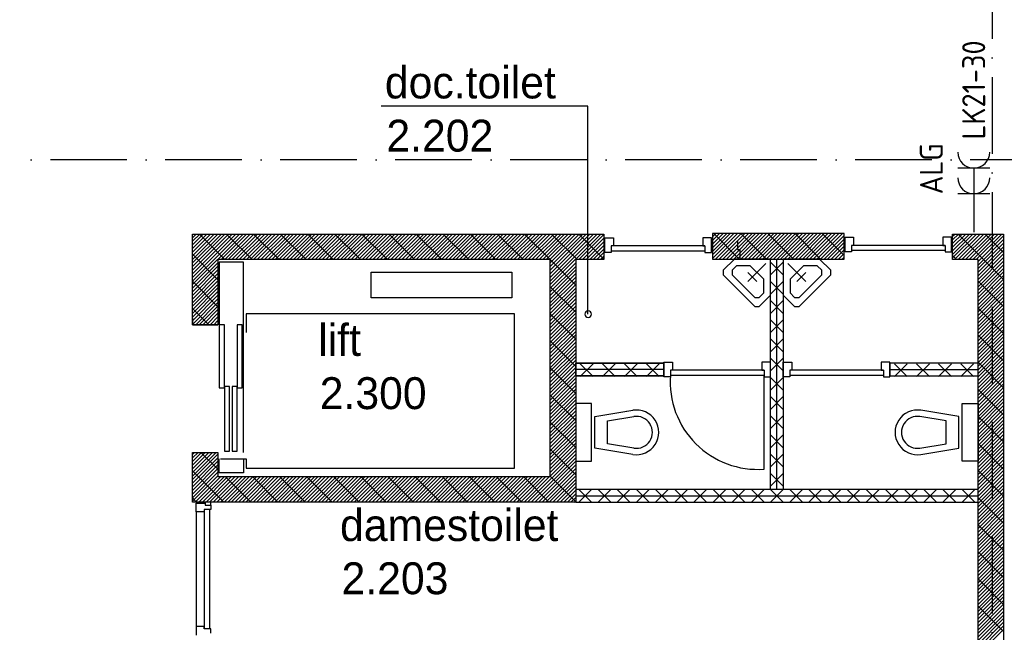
# Model space of a CAD drawing. Header units: millimetres. Extents: x 89505 to 241280, y 191 to 84291.
# Tile 33 of 45: x 182693 to 190400, y 45164 to 49962. Entities that reach past the tile are written whole.
import ezdxf
from ezdxf.enums import TextEntityAlignment as Align

# ---------------------------------------------------------------- set-up
doc = ezdxf.new("R2010")
doc.units = ezdxf.units.MM
doc.header["$LTSCALE"] = 100
doc.linetypes.add('DASHDOT', pattern=[9, 6, -1.5, 0, -1.5])
doc.layers.get('0').update_dxf_attribs({"linetype": 'CONTINUOUS'})
for name, color, linetype in [('AL$1----_ALGEMEEN', 7, 'CONTINUOUS'), ('AL$7----_STRAMIEN', 1, 'DASHDOT'), ('AL22----_BINNENWAND', 7, 'CONTINUOUS'), ('AL28----_KONSTRUKTIE', 3, 'CONTINUOUS'), ('AL32----_BINNENKOZ', 7, 'CONTINUOUS'), ('AL32----_DRAAIRICHTING', 1, 'CONTINUOUS'), ('AL66----_TRANSPINST', 7, 'CONTINUOUS'), ('AL74----_INRSANITAIR', 7, 'CONTINUOUS'), ('ALL-----_REFLIJNEN', 8, 'CONTINUOUS'), ('ALXA7---_KALKZVUIL', 1, 'CONTINUOUS'), ('ALXAA---_GEWBETON', 12, 'CONTINUOUS'), ('ALXAB---_PREFABBETON', 1, 'CONTINUOUS'), ('BOUW', 8, 'CONTINUOUS'), ('EB63103-_ATTRIB', 2, 'CONTINUOUS'), ('EL63103-_LICHT-WCD230V', 3, 'CONTINUOUS'), ('GEBOUWLABEL', 4, 'CONTINUOUS')]:
    doc.layers.add(name, color=color, linetype=linetype)
doc.styles.add('1_8', font='ISO', dxfattribs={"height": 1.8})
doc.styles.add('BURO-025', font='BUROFONT.shx', dxfattribs={"height": 250})
doc.styles.add('NORATT', font='isocp.shx')

# ---------------------------------------------------------------- blocks, each defined once
blk = doc.blocks.new('ES3W2A')
for p, q in [((1.25, 2), (-1.25, 2)), ((0, 2), (0, -3)), ((1.25, 0), (-1.25, 0))]:
    blk.add_line(p, q)
for centre in [(0, 3.25), (0, 1.25)]:
    blk.add_arc(centre, 1.25, 180, 0)
at = {"style": 'NORATT'}
for tag, flags, p in [('VERMOGEN', 9, (-2.5, 5)), ('GROEP', 8, (0, 5)), ('SCHAK', 8, (2.5, 5)), ('GELIJK', 9, (5, 5)), ('KAST', 9, (7, 5)), ('TAL', 8, (2.5, 5))]:
    blk.add_attdef(tag, text='', height=1.8, rotation=90, dxfattribs=dict(at, flags=flags)).set_placement(p, align=Align.MIDDLE_CENTER)
at = {"style": 'NORATT', "width": 0.7, "flags": 8}
blk.add_attdef('DOEL', text='', height=1.8, rotation=90, dxfattribs=at).set_placement((-2.5, 5), align=Align.MIDDLE_LEFT)
at = {"style": 'NORATT', "flags": 9}
blk.add_attdef('M_CODE', text='', height=1.8, dxfattribs=at).set_placement((0, 0), align=Align.MIDDLE_CENTER)

msp = doc.modelspace()

# ---------------------------------------------------------------- linework, layer by layer
at = {"layer": 'AL$1----_ALGEMEEN', "color": 8}
msp.add_line((190395.1, 48283.4), (190395.1, 48283.4), dxfattribs=at)
at = {"layer": 'AL$7----_STRAMIEN', "color": 1}
msp.add_line((190305.1, 76515.8), (190305.1, 7174.9), dxfattribs=at)
msp.add_lwpolyline([(190733.8, 48863.4), (89505, 48863.4)], dxfattribs=at)
at = {"layer": 'AL22----_BINNENWAND', "color": 8}
for p, q in [((188570.1, 48087.9), (188670.1, 48087.9)), ((188570.1, 46283.5), (188570.1, 48087.9)), ((188670.1, 48087.9), (188670.1, 46283.5)), ((187045.1, 47272.1), (187045.1, 47172.1)), ((187736.1, 47272.1), (187045.1, 47272.1)), ((187045.1, 47272.1), (187736.1, 47272.1)), ((187045.1, 47172.1), (187045.1, 47272.1)), ((187736.1, 47172.1), (187736.1, 47272.1)), ((187736.1, 47272.1), (187736.1, 47172.1)), ((189504.1, 47272.1), (189504.1, 47172.1)), ((190195.1, 47272.1), (189504.1, 47272.1)), ((189504.1, 47272.1), (189504.1, 47172.1)), ((190195.1, 47272.1), (189504.1, 47272.1)), ((190195.1, 47172.1), (190195.1, 47272.1)), ((190195.1, 47172.1), (190195.1, 47272.1)), ((187045.1, 47172.1), (187736.1, 47172.1)), ((187736.1, 47172.1), (187045.1, 47172.1)), ((189504.1, 47172.1), (190195.1, 47172.1)), ((189504.1, 47172.1), (190195.1, 47172.1)), ((190195.1, 46283.5), (187045.1, 46283.5)), ((187045.1, 46283.5), (187045.1, 46183.5)), ((188670.1, 46283.5), (188570.1, 46283.5)), ((190195.1, 46183.5), (190195.1, 46283.5)), ((187045.1, 46183.5), (190195.1, 46183.5))]:
    msp.add_line(p, q, dxfattribs=at)
at = {"layer": 'AL28----_KONSTRUKTIE', "color": 8}
for p, q in [((184045.1, 48283.4), (187045.1, 48283.4)), ((184045.1, 47573.5), (184045.1, 48283.4)), ((187045.1, 48283.4), (187265.1, 48283.4)), ((187265.1, 48283.4), (187265.6, 48083.4)), ((189145.5, 48287.9), (188115.3, 48287.9)), ((188115.3, 48287.9), (188115.3, 48087.9)), ((189145.5, 48087.9), (189145.5, 48287.9)), ((189995.5, 48283.4), (190395.1, 48283.4)), ((189995.5, 48083.4), (189995.5, 48283.4)), ((190395.1, 48283.4), (190395.1, 38683.4)), ((190395.1, 48283.4), (190395.1, 48283.4)), ((186845.1, 48083.4), (184245.1, 48083.4)), ((184245.1, 48083.4), (184245.1, 47573.5)), ((186845.1, 46383.5), (186845.1, 48083.4)), ((187045.1, 48083.4), (187045.1, 46183.5)), ((187265.6, 48083.4), (187045.1, 48083.4)), ((187265.6, 48083.4), (187265.6, 48083.4)), ((188115.3, 48087.9), (188495.1, 48087.9)), ((188495.1, 48087.9), (189145.5, 48087.9)), ((190195.1, 48083.4), (189995.5, 48083.4)), ((190195.1, 38883.4), (190195.1, 48083.4)), ((184245.1, 47573.5), (184045.1, 47573.5)), ((184045.1, 46573.5), (184245.1, 46573.5)), ((184045.1, 46183.5), (184045.1, 46573.5)), ((184245.1, 46573.5), (184245.1, 46383.5)), ((184245.1, 46383.5), (186845.1, 46383.5)), ((184245.1, 46183.5), (184045.1, 46183.5)), ((187045.1, 46183.5), (184245.1, 46183.5)), ((184245.1, 46183.5), (184245.1, 46183.5))]:
    msp.add_line(p, q, dxfattribs=at)
at = {"layer": 'AL32----_BINNENKOZ', "color": 8}
for p, q in [((187273.1, 48253.4), (187340.1, 48253.4)), ((187273.1, 48139.4), (187273.1, 48253.4)), ((187340.1, 48253.4), (187340.1, 48190.4)), ((188040.1, 48253.4), (188040.1, 48190.4)), ((188107.1, 48253.4), (188040.1, 48253.4)), ((188107.1, 48139.4), (188107.1, 48253.4)), ((189153.2, 48257.9), (189220.2, 48257.9)), ((189153.2, 48143.9), (189153.2, 48257.9)), ((189220.2, 48257.9), (189220.2, 48194.9)), ((189920.2, 48257.9), (189920.2, 48194.9)), ((189987.2, 48257.9), (189920.2, 48257.9)), ((189987.2, 48143.9), (189987.2, 48257.9)), ((187323.1, 48190.4), (187323.1, 48139.4)), ((187340.1, 48190.4), (187323.1, 48190.4)), ((188057.1, 48190.4), (187323.1, 48190.4)), ((188040.1, 48190.4), (188057.1, 48190.4)), ((188057.1, 48190.4), (188057.1, 48139.4)), ((188311.7, 48225.5), (188311.7, 48162.5)), ((189937.2, 48194.9), (189203.2, 48194.9)), ((189203.2, 48194.9), (189203.2, 48143.9)), ((189220.2, 48194.9), (189203.2, 48194.9)), ((189920.2, 48194.9), (189937.2, 48194.9)), ((189937.2, 48194.9), (189937.2, 48143.9)), ((187323.1, 48139.4), (187273.1, 48139.4)), ((188057.1, 48150.4), (187323.1, 48150.4)), ((188057.1, 48139.4), (188107.1, 48139.4)), ((188311.7, 48162.5), (188328.7, 48162.5)), ((188328.7, 48162.5), (188328.7, 48086.5)), ((189203.2, 48143.9), (189153.2, 48143.9)), ((189937.2, 48154.9), (189203.2, 48154.9)), ((189937.2, 48143.9), (189987.2, 48143.9)), ((187736.1, 47279.1), (187803.1, 47279.1)), ((187736.1, 47165.1), (187736.1, 47279.1)), ((187803.1, 47279.1), (187803.1, 47216.1)), ((188503.1, 47279.1), (188503.1, 47216.1)), ((188570.1, 47279.1), (188503.1, 47279.1)), ((188570.1, 47165.1), (188570.1, 47279.1)), ((188670.1, 47279.1), (188737.1, 47279.1)), ((188670.1, 47165.1), (188670.1, 47279.1)), ((188737.1, 47279.1), (188737.1, 47216.1)), ((189437.1, 47279.1), (189437.1, 47216.1)), ((189504.1, 47279.1), (189437.1, 47279.1)), ((189504.1, 47165.1), (189504.1, 47279.1)), ((188520.1, 47216.1), (187786.1, 47216.1)), ((187786.1, 47216.1), (187786.1, 47165.1)), ((187803.1, 47216.1), (187786.1, 47216.1)), ((188520.1, 47176.1), (187786.1, 47176.1)), ((188503.1, 47216.1), (188520.1, 47216.1)), ((188520.1, 47216.1), (188520.1, 47165.1)), ((188720.1, 47216.1), (188720.1, 47165.1)), ((188737.1, 47216.1), (188720.1, 47216.1)), ((189454.1, 47216.1), (188720.1, 47216.1)), ((189454.1, 47176.1), (188720.1, 47176.1)), ((189437.1, 47216.1), (189454.1, 47216.1)), ((189454.1, 47216.1), (189454.1, 47165.1)), ((187786.1, 47165.1), (187736.1, 47165.1)), ((188520.1, 47165.1), (188570.1, 47165.1)), ((188720.1, 47165.1), (188670.1, 47165.1)), ((189454.1, 47165.1), (189504.1, 47165.1)), ((184075.1, 46175.5), (184145.1, 46175.5)), ((184075.1, 46108.5), (184075.1, 46175.5)), ((184145.1, 46183.5), (184145.1, 46160.5)), ((184189.1, 46183.5), (184145.1, 46183.5)), ((184145.1, 46175.5), (184145.1, 46160.5)), ((184189.1, 46160.5), (184189.1, 46183.5)), ((184138.1, 46108.5), (184075.1, 46108.5)), ((184138.1, 46125.5), (184138.1, 45191.5)), ((184138.1, 46125.5), (184138.1, 46108.5)), ((184189.1, 46125.5), (184138.1, 46125.5)), ((184145.1, 46160.5), (184189.1, 46160.5)), ((184178.1, 46125.5), (184178.1, 45191.5)), ((184189.1, 46160.5), (184189.1, 46125.5)), ((184075.1, 45208.5), (184075.1, 45141.5)), ((184138.1, 45208.5), (184075.1, 45208.5)), ((184138.1, 45191.5), (184138.1, 45208.5)), ((184189.1, 45191.5), (184138.1, 45191.5)), ((184189.1, 45156.5), (184189.1, 45191.5))]:
    msp.add_line(p, q, dxfattribs=at)
at = {"layer": 'AL32----_BINNENKOZ', "color": 8, "linetype": 'Continuous'}
msp.add_line((184075.1, 46108.5), (184075.1, 45208.5), dxfattribs=at)
at = {"layer": 'AL32----_DRAAIRICHTING', "color": 8}
msp.add_line((188520.1, 46442.1), (188520.1, 47176.1), dxfattribs=at)
msp.add_arc((188470.1, 47126), 685.8, 175.8145, 274.1855, dxfattribs=at)
at = {"layer": 'AL66----_TRANSPINST', "color": 8, "linetype": 'Continuous'}
for p, q in [((184255.1, 48063.5), (184255.1, 47573.5)), ((184445.1, 48063.5), (184255.1, 48063.5)), ((184445.1, 47573.5), (184445.1, 48063.5)), ((185445.1, 47983.5), (186545.1, 47983.5)), ((186545.1, 47983.5), (186545.1, 47783.5)), ((186545.1, 47783.5), (185445.1, 47783.5)), ((186565.1, 47658.5), (184465.1, 47658.5)), ((184465.1, 47658.5), (184465.1, 47513.5)), ((186565.1, 46448.5), (186565.1, 47658.5)), ((184045.1, 47623.5), (184045.1, 47573.5)), ((184045.1, 47573.5), (184245.1, 47573.5)), ((184295.1, 47573.5), (184255.1, 47573.5)), ((184295.1, 47078.5), (184295.1, 47573.5)), ((184435.1, 47573.5), (184395.1, 47573.5)), ((184435.1, 47078.5), (184435.1, 47573.5)), ((184445.1, 46573.5), (184445.1, 47573.5)), ((184255.1, 47078.5), (184295.1, 47078.5)), ((184335.1, 47088.5), (184295.1, 47088.5)), ((184335.1, 46583.5), (184335.1, 47088.5)), ((184395.1, 47088.5), (184355.1, 47088.5)), ((184395.1, 46583.5), (184395.1, 47088.5)), ((184395.1, 47078.5), (184435.1, 47078.5)), ((184045.1, 46573.5), (184245.1, 46573.5)), ((184045.1, 46523.5), (184045.1, 46573.5)), ((184295.1, 46583.5), (184335.1, 46583.5)), ((184355.1, 46583.5), (184395.1, 46583.5)), ((184255.1, 46413.5), (184255.1, 46523.5)), ((184265.1, 46523.5), (184465.1, 46523.5)), ((184445.1, 46523.5), (184445.1, 46413.5)), ((184465.1, 46523.5), (184465.1, 46448.5)), ((184445.1, 46413.5), (184255.1, 46413.5)), ((184465.1, 46448.5), (186565.1, 46448.5))]:
    msp.add_line(p, q, dxfattribs=at)
at = {"layer": 'AL66----_TRANSPINST', "color": 8}
for p, q in [((185445.1, 47783.5), (185445.1, 47983.5)), ((184255.1, 47573.5), (184255.1, 47078.5)), ((184395.1, 47573.5), (184395.1, 47078.5)), ((184295.1, 47088.5), (184295.1, 46583.5)), ((184355.1, 47088.5), (184355.1, 46583.5))]:
    msp.add_line(p, q, dxfattribs=at)
at = {"layer": 'AL74----_INRSANITAIR', "color": 8, "linetype": 'Continuous'}
for p, q in [((188287.3, 48087.9), (188198.9, 47999.5)), ((188304.9, 48034.9), (188269.6, 47999.5)), ((188570.1, 48087.9), (188287.3, 48087.9)), ((188411, 48034.9), (188304.9, 48034.9)), ((188534.7, 48052.5), (188393.3, 47911.1)), ((188517.1, 47928.8), (188411, 48034.9)), ((188570.1, 48087.9), (188570.1, 48087.9)), ((188570.1, 47805.1), (188570.1, 48087.9)), ((188670.1, 48087.9), (188670.1, 48087.9)), ((188952.9, 48087.9), (188670.1, 48087.9)), ((188670.1, 48087.9), (188670.1, 47805.1)), ((188705.5, 48052.5), (188846.9, 47911.1)), ((188829.2, 48034.9), (188723.1, 47928.8)), ((188829.2, 48034.9), (188829.2, 48034.9)), ((188935.3, 48034.9), (188829.2, 48034.9)), ((188970.6, 47999.5), (188935.3, 48034.9)), ((188952.9, 48087.9), (188952.9, 48087.9)), ((189041.3, 47999.5), (188952.9, 48087.9)), ((188198.9, 47999.5), (188198.9, 47964.2)), ((188198.9, 47964.2), (188446.4, 47716.7)), ((188269.6, 47999.5), (188269.6, 47964.2)), ((188269.6, 47964.2), (188446.4, 47787.4)), ((188393.3, 47981.8), (188464, 47911.1)), ((188776.2, 47911.1), (188846.9, 47981.8)), ((188793.8, 47716.7), (189041.3, 47964.2)), ((188793.8, 47787.4), (188970.6, 47964.2)), ((188970.6, 47964.2), (188970.6, 47999.5)), ((189041.3, 47964.2), (189041.3, 47999.5)), ((188517.1, 47928.8), (188517.1, 47928.8)), ((188517.1, 47822.7), (188517.1, 47928.8)), ((188723.1, 47928.8), (188723.1, 47822.7)), ((188446.4, 47787.4), (188481.7, 47787.4)), ((188481.7, 47787.4), (188517.1, 47822.7)), ((188481.7, 47716.7), (188570.1, 47805.1)), ((188570.1, 47805.1), (188570.1, 47805.1)), ((188670.1, 47805.1), (188758.5, 47716.7)), ((188723.1, 47822.7), (188758.5, 47787.4)), ((188758.5, 47787.4), (188793.8, 47787.4)), ((188446.4, 47716.7), (188481.7, 47716.7)), ((188758.5, 47716.7), (188793.8, 47716.7)), ((187045.1, 46955.1), (187045.1, 46505.1)), ((187170.1, 46955.1), (187045.1, 46955.1)), ((187170.1, 46505.1), (187170.1, 46955.1)), ((190070.1, 46955.1), (190195.1, 46955.1)), ((190070.1, 46505.1), (190070.1, 46955.1)), ((190195.1, 46955.1), (190195.1, 46505.1)), ((187195.1, 46855.1), (187492.4, 46902.8)), ((187445.1, 46905.1), (187445.1, 46905.1)), ((190045.1, 46855.1), (189747.9, 46902.8)), ((187195.1, 46605.1), (187195.1, 46855.1)), ((187295.1, 46820.5), (187500.3, 46853.5)), ((187295.1, 46639.6), (187295.1, 46820.5)), ((189945.1, 46820.5), (189740, 46853.5)), ((189945.1, 46639.6), (189945.1, 46820.5)), ((190045.1, 46605.1), (190045.1, 46855.1)), ((187620.1, 46780.1), (187620.1, 46780.1)), ((187500.3, 46606.7), (187295.1, 46639.6)), ((189740, 46606.7), (189945.1, 46639.6)), ((187492.4, 46557.3), (187195.1, 46605.1)), ((189747.9, 46557.3), (190045.1, 46605.1)), ((187045.1, 46505.1), (187170.1, 46505.1)), ((190195.1, 46505.1), (190070.1, 46505.1))]:
    msp.add_line(p, q, dxfattribs=at)
for centre, radius, start, end in [((187520.1, 46730.1), 175, 260.86729, 99.13271), ((189720.1, 46730.1), 175, 80.86729, 279.13271), ((187520.1, 46730.1), 125, 260.86729, 99.13271), ((189720.1, 46730.1), 125, 80.86729, 279.13271)]:
    msp.add_arc(centre, radius, start, end, dxfattribs=at)
at = {"layer": 'ALL-----_REFLIJNEN', "color": 8, "linetype": 'Continuous'}
for p, q in [((188620.1, 46283.5), (188620.1, 48087.9)), ((187736.1, 47222.1), (187045.1, 47222.1)), ((189504.1, 47222.1), (190195.1, 47222.1)), ((187045.1, 46233.5), (190195.1, 46233.5))]:
    msp.add_line(p, q, dxfattribs=at)
at = {"layer": 'ALXA7---_KALKZVUIL', "color": 8}
for p, q in [((188570.1, 47962.7), (188670.1, 48062.7)), ((188570.1, 48062.7), (188670.1, 47962.7)), ((188570.1, 47812.4), (188670.1, 47912.4)), ((188570.1, 47912.4), (188670.1, 47812.4)), ((188570.1, 47662), (188670.1, 47762)), ((188570.1, 47762), (188670.1, 47662)), ((188570.1, 47511.6), (188670.1, 47611.6)), ((188570.1, 47611.6), (188670.1, 47511.6)), ((188570.1, 47361.3), (188670.1, 47461.3)), ((188570.1, 47461.3), (188670.1, 47361.3)), ((187181.5, 47167.3), (187081.5, 47267.3)), ((187081.5, 47167.3), (187181.5, 47267.3)), ((187354.3, 47167.3), (187254.3, 47267.3)), ((187254.3, 47167.3), (187354.3, 47267.3)), ((187527, 47167.3), (187427, 47267.3)), ((187427, 47167.3), (187527, 47267.3)), ((187699.8, 47167.3), (187599.8, 47267.3)), ((187599.8, 47167.3), (187699.8, 47267.3)), ((188570.1, 47210.9), (188670.1, 47310.9)), ((188570.1, 47310.9), (188670.1, 47210.9)), ((189540.5, 47267.3), (189640.5, 47167.3)), ((189640.5, 47267.3), (189540.5, 47167.3)), ((189713.3, 47267.3), (189813.3, 47167.3)), ((189813.3, 47267.3), (189713.3, 47167.3)), ((189886, 47267.3), (189986, 47167.3)), ((189986, 47267.3), (189886, 47167.3)), ((190058.8, 47267.3), (190158.8, 47167.3)), ((190158.8, 47267.3), (190058.8, 47167.3)), ((188570.1, 47060.5), (188670.1, 47160.5)), ((188570.1, 47160.5), (188670.1, 47060.5)), ((188570.1, 46910.2), (188670.1, 47010.2)), ((188570.1, 47010.2), (188670.1, 46910.2)), ((188570.1, 46759.8), (188670.1, 46859.8)), ((188570.1, 46859.8), (188670.1, 46759.8)), ((188570.1, 46609.5), (188670.1, 46709.5)), ((188570.1, 46709.5), (188670.1, 46609.5)), ((188570.1, 46459.1), (188670.1, 46559.1)), ((188570.1, 46559.1), (188670.1, 46459.1)), ((188570.1, 46308.7), (188670.1, 46408.7)), ((188570.1, 46408.7), (188670.1, 46308.7)), ((187070.1, 46283.5), (187170.1, 46183.5)), ((187170.1, 46283.5), (187070.1, 46183.5)), ((187220.1, 46283.5), (187320.1, 46183.5)), ((187320.1, 46283.5), (187220.1, 46183.5)), ((187370.1, 46283.5), (187470.1, 46183.5)), ((187470.1, 46283.5), (187370.1, 46183.5)), ((187520.1, 46283.5), (187620.1, 46183.5)), ((187620.1, 46283.5), (187520.1, 46183.5)), ((187670.1, 46283.5), (187770.1, 46183.5)), ((187770.1, 46283.5), (187670.1, 46183.5)), ((187820.1, 46283.5), (187920.1, 46183.5)), ((187920.1, 46283.5), (187820.1, 46183.5)), ((187970.1, 46283.5), (188070.1, 46183.5)), ((188070.1, 46283.5), (187970.1, 46183.5)), ((188120.1, 46283.5), (188220.1, 46183.5)), ((188220.1, 46283.5), (188120.1, 46183.5)), ((188270.1, 46283.5), (188370.1, 46183.5)), ((188370.1, 46283.5), (188270.1, 46183.5)), ((188420.1, 46283.5), (188520.1, 46183.5)), ((188520.1, 46283.5), (188420.1, 46183.5)), ((188570.1, 46283.5), (188670.1, 46183.5)), ((188670.1, 46283.5), (188570.1, 46183.5)), ((188720.1, 46283.5), (188820.1, 46183.5)), ((188820.1, 46283.5), (188720.1, 46183.5)), ((188870.1, 46283.5), (188970.1, 46183.5)), ((188970.1, 46283.5), (188870.1, 46183.5)), ((189020.1, 46283.5), (189120.1, 46183.5)), ((189120.1, 46283.5), (189020.1, 46183.5)), ((189170.1, 46283.5), (189270.1, 46183.5)), ((189270.1, 46283.5), (189170.1, 46183.5)), ((189320.1, 46283.5), (189420.1, 46183.5)), ((189420.1, 46283.5), (189320.1, 46183.5)), ((189470.1, 46283.5), (189570.1, 46183.5)), ((189570.1, 46283.5), (189470.1, 46183.5)), ((189620.1, 46283.5), (189720.1, 46183.5)), ((189720.1, 46283.5), (189620.1, 46183.5)), ((189770.1, 46283.5), (189870.1, 46183.5)), ((189870.1, 46283.5), (189770.1, 46183.5)), ((189920.1, 46283.5), (190020.1, 46183.5)), ((190020.1, 46283.5), (189920.1, 46183.5)), ((190070.1, 46283.5), (190170.1, 46183.5)), ((190170.1, 46283.5), (190070.1, 46183.5))]:
    msp.add_line(p, q, dxfattribs=at)
at = {"layer": 'ALXAA---_GEWBETON', "color": 8}
for p, q in [((184045.1, 47887.1), (184441.4, 48283.4)), ((184045.1, 47915.4), (184413.1, 48283.4)), ((184045.1, 47943.7), (184384.8, 48283.4)), ((184045.1, 47972), (184356.5, 48283.4)), ((184045.1, 48000.3), (184328.2, 48283.4)), ((184045.1, 48028.6), (184300, 48283.4)), ((184045.1, 48056.8), (184271.7, 48283.4)), ((184045.1, 48085.1), (184243.4, 48283.4)), ((184045.1, 48113.4), (184215.1, 48283.4)), ((184045.1, 48141.7), (184186.8, 48283.4)), ((184045.1, 48170), (184158.5, 48283.4)), ((184045.1, 48198.3), (184130.3, 48283.4)), ((184045.1, 48226.5), (184102, 48283.4)), ((184045.1, 48254.8), (184073.7, 48283.4)), ((184045.1, 48283.1), (184045.4, 48283.4)), ((184269.7, 48083.4), (184469.7, 48283.4)), ((184298, 48083.4), (184498, 48283.4)), ((184326.2, 48083.4), (184526.2, 48283.4)), ((184354.5, 48083.4), (184554.5, 48283.4)), ((184382.8, 48083.4), (184582.8, 48283.4)), ((184411.1, 48083.4), (184611.1, 48283.4)), ((184439.4, 48083.4), (184639.4, 48283.4)), ((184467.7, 48083.4), (184667.7, 48283.4)), ((184495.9, 48083.4), (184695.9, 48283.4)), ((184524.2, 48083.4), (184724.2, 48283.4)), ((184552.5, 48083.4), (184752.5, 48283.4)), ((184580.8, 48083.4), (184780.8, 48283.4)), ((184609.1, 48083.4), (184809.1, 48283.4)), ((184637.4, 48083.4), (184837.4, 48283.4)), ((184665.7, 48083.4), (184865.7, 48283.4)), ((184693.9, 48083.4), (184893.9, 48283.4)), ((184722.2, 48083.4), (184922.2, 48283.4)), ((184750.5, 48083.4), (184950.5, 48283.4)), ((184778.8, 48083.4), (184978.8, 48283.4)), ((184807.1, 48083.4), (185007.1, 48283.4)), ((184835.4, 48083.4), (185035.4, 48283.4)), ((184863.6, 48083.4), (185063.6, 48283.4)), ((184891.9, 48083.4), (185091.9, 48283.4)), ((184920.2, 48083.4), (185120.2, 48283.4)), ((184948.5, 48083.4), (185148.5, 48283.4)), ((184976.8, 48083.4), (185176.8, 48283.4)), ((185005.1, 48083.4), (185205.1, 48283.4)), ((185033.3, 48083.4), (185233.3, 48283.4)), ((185061.6, 48083.4), (185261.6, 48283.4)), ((185089.9, 48083.4), (185289.9, 48283.4)), ((185118.2, 48083.4), (185318.2, 48283.4)), ((185146.5, 48083.4), (185346.5, 48283.4)), ((185174.8, 48083.4), (185374.8, 48283.4)), ((185203.1, 48083.4), (185403.1, 48283.4)), ((185231.3, 48083.4), (185431.3, 48283.4)), ((185259.6, 48083.4), (185459.6, 48283.4)), ((185287.9, 48083.4), (185487.9, 48283.4)), ((185316.2, 48083.4), (185516.2, 48283.4)), ((185344.5, 48083.4), (185544.5, 48283.4)), ((185372.8, 48083.4), (185572.8, 48283.4)), ((185401, 48083.4), (185601, 48283.4)), ((185429.3, 48083.4), (185629.3, 48283.4)), ((185457.6, 48083.4), (185657.6, 48283.4)), ((185485.9, 48083.4), (185685.9, 48283.4)), ((185514.2, 48083.4), (185714.2, 48283.4)), ((185542.5, 48083.4), (185742.5, 48283.4)), ((185570.7, 48083.4), (185770.7, 48283.4)), ((185599, 48083.4), (185799, 48283.4)), ((185627.3, 48083.4), (185827.3, 48283.4)), ((185655.6, 48083.4), (185855.6, 48283.4)), ((185683.9, 48083.4), (185883.9, 48283.4)), ((185712.2, 48083.4), (185912.2, 48283.4)), ((185740.5, 48083.4), (185940.5, 48283.4)), ((185768.7, 48083.4), (185968.7, 48283.4)), ((185797, 48083.4), (185997, 48283.4)), ((185825.3, 48083.4), (186025.3, 48283.4)), ((185853.6, 48083.4), (186053.6, 48283.4)), ((185881.9, 48083.4), (186081.9, 48283.4)), ((185910.2, 48083.4), (186110.2, 48283.4)), ((185938.4, 48083.4), (186138.4, 48283.4)), ((185966.7, 48083.4), (186166.7, 48283.4)), ((185995, 48083.4), (186195, 48283.4)), ((186023.3, 48083.4), (186223.3, 48283.4)), ((186051.6, 48083.4), (186251.6, 48283.4)), ((186079.9, 48083.4), (186279.9, 48283.4)), ((186108.1, 48083.4), (186308.1, 48283.4)), ((186136.4, 48083.4), (186336.4, 48283.4)), ((186164.7, 48083.4), (186364.7, 48283.4)), ((186193, 48083.4), (186393, 48283.4)), ((186221.3, 48083.4), (186421.3, 48283.4)), ((186249.6, 48083.4), (186449.6, 48283.4)), ((186277.9, 48083.4), (186477.9, 48283.4)), ((186306.1, 48083.4), (186506.1, 48283.4)), ((186334.4, 48083.4), (186534.4, 48283.4)), ((186362.7, 48083.4), (186562.7, 48283.4)), ((186391, 48083.4), (186591, 48283.4)), ((186419.3, 48083.4), (186619.3, 48283.4)), ((186447.6, 48083.4), (186647.6, 48283.4)), ((186475.8, 48083.4), (186675.8, 48283.4)), ((186504.1, 48083.4), (186704.1, 48283.4)), ((186532.4, 48083.4), (186732.4, 48283.4)), ((186560.7, 48083.4), (186760.7, 48283.4)), ((186589, 48083.4), (186789, 48283.4)), ((186617.3, 48083.4), (186817.3, 48283.4)), ((186645.6, 48083.4), (186845.6, 48283.4)), ((186673.8, 48083.4), (186873.8, 48283.4)), ((186702.1, 48083.4), (186902.1, 48283.4)), ((186730.4, 48083.4), (186930.4, 48283.4)), ((186758.7, 48083.4), (186958.7, 48283.4)), ((186787, 48083.4), (186987, 48283.4)), ((186815.3, 48083.4), (187015.3, 48283.4)), ((186843.5, 48083.4), (187043.5, 48283.4)), ((186845.1, 47887), (187241.5, 48283.4)), ((186845.1, 47915.3), (187213.2, 48283.4)), ((186845.1, 47943.6), (187185, 48283.4)), ((186845.1, 47971.8), (187156.7, 48283.4)), ((186845.1, 48000.1), (187128.4, 48283.4)), ((186845.1, 48028.4), (187100.1, 48283.4)), ((186845.1, 48056.7), (187071.8, 48283.4)), ((187069.8, 48083.4), (187265.1, 48278.7)), ((187098.1, 48083.4), (187265.2, 48250.5)), ((188115.3, 48091.1), (188312.1, 48287.9)), ((188115.3, 48119.4), (188283.8, 48287.9)), ((188115.3, 48147.7), (188255.6, 48287.9)), ((188115.3, 48176), (188227.3, 48287.9)), ((188115.3, 48204.3), (188199, 48287.9)), ((188115.3, 48232.6), (188170.7, 48287.9)), ((188115.3, 48260.8), (188142.4, 48287.9)), ((188140.4, 48087.9), (188340.4, 48287.9)), ((188168.7, 48087.9), (188368.7, 48287.9)), ((188197, 48087.9), (188397, 48287.9)), ((188225.3, 48087.9), (188425.3, 48287.9)), ((188253.5, 48087.9), (188453.5, 48287.9)), ((188281.8, 48087.9), (188481.8, 48287.9)), ((188310.1, 48087.9), (188510.1, 48287.9)), ((188338.4, 48087.9), (188538.4, 48287.9)), ((188366.7, 48087.9), (188566.7, 48287.9)), ((188395, 48087.9), (188595, 48287.9)), ((188423.2, 48087.9), (188623.2, 48287.9)), ((188451.5, 48087.9), (188651.5, 48287.9)), ((188479.8, 48087.9), (188679.8, 48287.9)), ((188508.1, 48087.9), (188708.1, 48287.9)), ((188536.4, 48087.9), (188736.4, 48287.9)), ((188564.7, 48087.9), (188764.7, 48287.9)), ((188593, 48087.9), (188793, 48287.9)), ((188621.2, 48087.9), (188821.2, 48287.9)), ((188649.5, 48087.9), (188849.5, 48287.9)), ((188677.8, 48087.9), (188877.8, 48287.9)), ((188706.1, 48087.9), (188906.1, 48287.9)), ((188734.4, 48087.9), (188934.4, 48287.9)), ((188762.7, 48087.9), (188962.7, 48287.9)), ((188790.9, 48087.9), (188990.9, 48287.9)), ((188819.2, 48087.9), (189019.2, 48287.9)), ((188847.5, 48087.9), (189047.5, 48287.9)), ((188875.8, 48087.9), (189075.8, 48287.9)), ((188904.1, 48087.9), (189104.1, 48287.9)), ((188932.4, 48087.9), (189132.4, 48287.9)), ((188960.7, 48087.9), (189145.5, 48272.7)), ((189995.5, 48095.8), (190183.1, 48283.4)), ((189995.5, 48124), (190154.8, 48283.4)), ((189995.5, 48152.3), (190126.5, 48283.4)), ((189995.5, 48180.6), (190098.2, 48283.4)), ((189995.5, 48208.9), (190070, 48283.4)), ((189995.5, 48237.2), (190041.7, 48283.4)), ((189995.5, 48265.5), (190013.4, 48283.4)), ((190011.4, 48083.4), (190211.4, 48283.4)), ((190039.7, 48083.4), (190239.7, 48283.4)), ((190067.9, 48083.4), (190267.9, 48283.4)), ((190096.2, 48083.4), (190296.2, 48283.4)), ((190124.5, 48083.4), (190324.5, 48283.4)), ((190152.8, 48083.4), (190352.8, 48283.4)), ((190181.1, 48083.4), (190381.1, 48283.4)), ((190195.1, 48069.2), (190395.1, 48269.2)), ((187126.4, 48083.4), (187265.3, 48222.3)), ((187154.7, 48083.4), (187265.3, 48194)), ((188988.9, 48087.9), (189145.5, 48244.4)), ((189017.2, 48087.9), (189145.5, 48216.2)), ((189045.5, 48087.9), (189145.5, 48187.9)), ((190195.1, 48040.9), (190395.1, 48240.9)), ((190195.1, 48012.6), (190395.1, 48212.6)), ((190195.1, 47984.3), (190395.1, 48184.3)), ((187183, 48083.4), (187265.4, 48165.8)), ((187211.2, 48083.4), (187265.4, 48137.6)), ((187239.5, 48083.4), (187265.5, 48109.4)), ((189073.8, 48087.9), (189145.5, 48159.6)), ((189102.1, 48087.9), (189145.5, 48131.3)), ((189130.4, 48087.9), (189145.5, 48103)), ((190195.1, 47956), (190395.1, 48156)), ((190195.1, 47927.7), (190395.1, 48127.7)), ((190195.1, 47899.5), (190395.1, 48099.5)), ((184045.1, 47858.9), (184245.1, 48058.9)), ((184045.1, 47830.6), (184245.1, 48030.6)), ((186845.1, 47858.7), (187045.1, 48058.7)), ((186845.1, 47830.4), (187045.1, 48030.4)), ((190195.1, 47871.2), (190395.1, 48071.2)), ((190195.1, 47842.9), (190395.1, 48042.9)), ((184045.1, 47802.3), (184245.1, 48002.3)), ((184045.1, 47774), (184245.1, 47974)), ((184045.1, 47745.7), (184245.1, 47945.7)), ((186845.1, 47802.1), (187045.1, 48002.1)), ((186845.1, 47773.9), (187045.1, 47973.9)), ((186845.1, 47745.6), (187045.1, 47945.6)), ((190195.1, 47814.6), (190395.1, 48014.6)), ((190195.1, 47786.3), (190395.1, 47986.3)), ((190195.1, 47758), (190395.1, 47958)), ((184045.1, 47717.4), (184245.1, 47917.4)), ((184045.1, 47689.1), (184245.1, 47889.1)), ((184045.1, 47660.9), (184245.1, 47860.9)), ((186845.1, 47717.3), (187045.1, 47917.3)), ((186845.1, 47689), (187045.1, 47889)), ((186845.1, 47660.7), (187045.1, 47860.7)), ((190195.1, 47729.7), (190395.1, 47929.7)), ((190195.1, 47701.5), (190395.1, 47901.5)), ((190195.1, 47673.2), (190395.1, 47873.2)), ((184045.1, 47632.6), (184245.1, 47832.6)), ((184045.1, 47604.3), (184245.1, 47804.3)), ((186845.1, 47632.4), (187045.1, 47832.4)), ((186845.1, 47604.2), (187045.1, 47804.2)), ((190195.1, 47644.9), (190395.1, 47844.9)), ((190195.1, 47616.6), (190395.1, 47816.6)), ((190195.1, 47588.3), (190395.1, 47788.3)), ((184045.1, 47576), (184245.1, 47776)), ((184070.9, 47573.5), (184245.1, 47747.7)), ((184099.2, 47573.5), (184245.1, 47719.4)), ((186845.1, 47575.9), (187045.1, 47775.9)), ((186845.1, 47547.6), (187045.1, 47747.6)), ((186845.1, 47519.3), (187045.1, 47719.3)), ((190195.1, 47560), (190395.1, 47760)), ((190195.1, 47531.8), (190395.1, 47731.8)), ((184127.5, 47573.5), (184245.1, 47691.2)), ((184155.8, 47573.5), (184245.1, 47662.9)), ((184184.1, 47573.5), (184245.1, 47634.6)), ((186845.1, 47491), (187045.1, 47691)), ((186845.1, 47462.7), (187045.1, 47662.7)), ((186845.1, 47434.4), (187045.1, 47634.4)), ((190195.1, 47503.5), (190395.1, 47703.5)), ((190195.1, 47475.2), (190395.1, 47675.2)), ((190195.1, 47446.9), (190395.1, 47646.9)), ((184212.4, 47573.5), (184245.1, 47606.3)), ((184240.6, 47573.5), (184245.1, 47578)), ((186845.1, 47406.2), (187045.1, 47606.2)), ((186845.1, 47377.9), (187045.1, 47577.9)), ((190195.1, 47418.6), (190395.1, 47618.6)), ((190195.1, 47390.3), (190395.1, 47590.3)), ((190195.1, 47362), (190395.1, 47562)), ((186845.1, 47349.6), (187045.1, 47549.6)), ((186845.1, 47321.3), (187045.1, 47521.3)), ((186845.1, 47293), (187045.1, 47493)), ((190195.1, 47333.8), (190395.1, 47533.8)), ((190195.1, 47305.5), (190395.1, 47505.5)), ((190195.1, 47277.2), (190395.1, 47477.2)), ((186845.1, 47264.7), (187045.1, 47464.7)), ((186845.1, 47236.5), (187045.1, 47436.5)), ((186845.1, 47208.2), (187045.1, 47408.2)), ((190195.1, 47248.9), (190395.1, 47448.9)), ((190195.1, 47220.6), (190395.1, 47420.6)), ((186845.1, 47179.9), (187045.1, 47379.9)), ((186845.1, 47151.6), (187045.1, 47351.6)), ((186845.1, 47123.3), (187045.1, 47323.3)), ((190195.1, 47192.3), (190395.1, 47392.3)), ((190195.1, 47164.1), (190395.1, 47364.1)), ((190195.1, 47135.8), (190395.1, 47335.8)), ((186845.1, 47095), (187045.1, 47295)), ((186845.1, 47066.8), (187045.1, 47266.8)), ((190195.1, 47107.5), (190395.1, 47307.5)), ((190195.1, 47079.2), (190395.1, 47279.2)), ((190195.1, 47050.9), (190395.1, 47250.9)), ((186845.1, 47038.5), (187045.1, 47238.5)), ((186845.1, 47010.2), (187045.1, 47210.2)), ((186845.1, 46981.9), (187045.1, 47181.9)), ((190195.1, 47022.6), (190395.1, 47222.6)), ((190195.1, 46994.4), (190395.1, 47194.4)), ((186845.1, 46953.6), (187045.1, 47153.6)), ((186845.1, 46925.3), (187045.1, 47125.3)), ((186845.1, 46897), (187045.1, 47097)), ((190195.1, 46966.1), (190395.1, 47166.1)), ((190195.1, 46937.8), (190395.1, 47137.8)), ((190195.1, 46909.5), (190395.1, 47109.5)), ((186845.1, 46868.8), (187045.1, 47068.8)), ((186845.1, 46840.5), (187045.1, 47040.5)), ((190195.1, 46881.2), (190395.1, 47081.2)), ((190195.1, 46852.9), (190395.1, 47052.9)), ((190195.1, 46824.6), (190395.1, 47024.6)), ((186845.1, 46812.2), (187045.1, 47012.2)), ((186845.1, 46783.9), (187045.1, 46983.9)), ((186845.1, 46755.6), (187045.1, 46955.6)), ((190195.1, 46796.4), (190395.1, 46996.4)), ((190195.1, 46768.1), (190395.1, 46968.1)), ((190195.1, 46739.8), (190395.1, 46939.8)), ((186845.1, 46727.3), (187045.1, 46927.3)), ((186845.1, 46699.1), (187045.1, 46899.1)), ((186845.1, 46670.8), (187045.1, 46870.8)), ((190195.1, 46711.5), (190395.1, 46911.5)), ((190195.1, 46683.2), (190395.1, 46883.2)), ((186845.1, 46642.5), (187045.1, 46842.5)), ((186845.1, 46614.2), (187045.1, 46814.2)), ((186845.1, 46585.9), (187045.1, 46785.9)), ((190195.1, 46654.9), (190395.1, 46854.9)), ((190195.1, 46626.7), (190395.1, 46826.7)), ((190195.1, 46598.4), (190395.1, 46798.4)), ((186845.1, 46557.6), (187045.1, 46757.6)), ((186845.1, 46529.3), (187045.1, 46729.3)), ((190195.1, 46570.1), (190395.1, 46770.1)), ((190195.1, 46541.8), (190395.1, 46741.8)), ((190195.1, 46513.5), (190395.1, 46713.5)), ((186845.1, 46501.1), (187045.1, 46701.1)), ((186845.1, 46472.8), (187045.1, 46672.8)), ((186845.1, 46444.5), (187045.1, 46644.5)), ((190195.1, 46485.2), (190395.1, 46685.2)), ((190195.1, 46457), (190395.1, 46657)), ((190195.1, 46428.7), (190395.1, 46628.7)), ((184045.1, 46388.1), (184230.6, 46573.5)), ((184045.1, 46416.4), (184202.3, 46573.5)), ((184045.1, 46444.6), (184174, 46573.5)), ((184045.1, 46472.9), (184145.7, 46573.5)), ((184045.1, 46501.2), (184117.5, 46573.5)), ((184045.1, 46529.5), (184089.2, 46573.5)), ((184045.1, 46557.8), (184060.9, 46573.5)), ((184045.1, 46359.8), (184245.1, 46559.8)), ((186669, 46183.5), (187045.1, 46559.6)), ((186845.1, 46416.2), (187045.1, 46616.2)), ((186845.1, 46387.9), (187045.1, 46587.9)), ((190195.1, 46400.4), (190395.1, 46600.4)), ((190195.1, 46372.1), (190395.1, 46572.1)), ((184045.1, 46331.5), (184245.1, 46531.5)), ((184045.1, 46303.2), (184245.1, 46503.2)), ((184045.1, 46274.9), (184245.1, 46474.9)), ((186697.3, 46183.5), (187045.1, 46531.4)), ((186725.6, 46183.5), (187045.1, 46503.1)), ((186753.9, 46183.5), (187045.1, 46474.8)), ((190195.1, 46343.8), (190395.1, 46543.8)), ((190195.1, 46315.5), (190395.1, 46515.5)), ((190195.1, 46287.2), (190395.1, 46487.2)), ((184045.1, 46246.6), (184245.1, 46446.6)), ((184045.1, 46218.4), (184245.1, 46418.4)), ((186782.2, 46183.5), (187045.1, 46446.5)), ((186810.4, 46183.5), (187045.1, 46418.2)), ((190195.1, 46259), (190395.1, 46459)), ((190195.1, 46230.7), (190395.1, 46430.7)), ((190195.1, 46202.4), (190395.1, 46402.4)), ((184045.1, 46190.1), (184245.1, 46390.1)), ((184066.9, 46183.5), (184266.9, 46383.5)), ((184095.2, 46183.5), (184295.2, 46383.5)), ((184123.4, 46183.5), (184323.4, 46383.5)), ((184151.7, 46183.5), (184351.7, 46383.5)), ((184180, 46183.5), (184380, 46383.5)), ((184208.3, 46183.5), (184408.3, 46383.5)), ((184236.6, 46183.5), (184436.6, 46383.5)), ((184264.9, 46183.5), (184464.9, 46383.5)), ((184293.1, 46183.5), (184493.1, 46383.5)), ((184321.4, 46183.5), (184521.4, 46383.5)), ((184349.7, 46183.5), (184549.7, 46383.5)), ((184378, 46183.5), (184578, 46383.5)), ((184406.3, 46183.5), (184606.3, 46383.5)), ((184434.6, 46183.5), (184634.6, 46383.5)), ((184462.8, 46183.5), (184662.8, 46383.5)), ((184491.1, 46183.5), (184691.1, 46383.5)), ((184519.4, 46183.5), (184719.4, 46383.5)), ((184547.7, 46183.5), (184747.7, 46383.5)), ((184576, 46183.5), (184776, 46383.5)), ((184604.3, 46183.5), (184804.3, 46383.5)), ((184632.6, 46183.5), (184832.6, 46383.5)), ((184660.8, 46183.5), (184860.8, 46383.5)), ((184689.1, 46183.5), (184889.1, 46383.5)), ((184717.4, 46183.5), (184917.4, 46383.5)), ((184745.7, 46183.5), (184945.7, 46383.5)), ((184774, 46183.5), (184974, 46383.5)), ((184802.3, 46183.5), (185002.3, 46383.5)), ((184830.5, 46183.5), (185030.5, 46383.5)), ((184858.8, 46183.5), (185058.8, 46383.5)), ((184887.1, 46183.5), (185087.1, 46383.5)), ((184915.4, 46183.5), (185115.4, 46383.5)), ((184943.7, 46183.5), (185143.7, 46383.5)), ((184972, 46183.5), (185172, 46383.5)), ((185000.2, 46183.5), (185200.2, 46383.5)), ((185028.5, 46183.5), (185228.5, 46383.5)), ((185056.8, 46183.5), (185256.8, 46383.5)), ((185085.1, 46183.5), (185285.1, 46383.5)), ((185113.4, 46183.5), (185313.4, 46383.5)), ((185141.7, 46183.5), (185341.7, 46383.5)), ((185170, 46183.5), (185370, 46383.5)), ((185198.2, 46183.5), (185398.2, 46383.5)), ((185226.5, 46183.5), (185426.5, 46383.5)), ((185254.8, 46183.5), (185454.8, 46383.5)), ((185283.1, 46183.5), (185483.1, 46383.5)), ((185311.4, 46183.5), (185511.4, 46383.5)), ((185339.7, 46183.5), (185539.7, 46383.5)), ((185367.9, 46183.5), (185567.9, 46383.5)), ((185396.2, 46183.5), (185596.2, 46383.5)), ((185424.5, 46183.5), (185624.5, 46383.5)), ((185452.8, 46183.5), (185652.8, 46383.5)), ((185481.1, 46183.5), (185681.1, 46383.5)), ((185509.4, 46183.5), (185709.4, 46383.5)), ((185537.6, 46183.5), (185737.6, 46383.5)), ((185565.9, 46183.5), (185765.9, 46383.5)), ((185594.2, 46183.5), (185794.2, 46383.5)), ((185622.5, 46183.5), (185822.5, 46383.5)), ((185650.8, 46183.5), (185850.8, 46383.5)), ((185679.1, 46183.5), (185879.1, 46383.5)), ((185707.4, 46183.5), (185907.4, 46383.5)), ((185735.6, 46183.5), (185935.6, 46383.5)), ((185763.9, 46183.5), (185963.9, 46383.5)), ((185792.2, 46183.5), (185992.2, 46383.5)), ((185820.5, 46183.5), (186020.5, 46383.5)), ((185848.8, 46183.5), (186048.8, 46383.5)), ((185877.1, 46183.5), (186077.1, 46383.5)), ((185905.3, 46183.5), (186105.3, 46383.5)), ((185933.6, 46183.5), (186133.6, 46383.5)), ((185961.9, 46183.5), (186161.9, 46383.5)), ((185990.2, 46183.5), (186190.2, 46383.5)), ((186018.5, 46183.5), (186218.5, 46383.5)), ((186046.8, 46183.5), (186246.8, 46383.5)), ((186075, 46183.5), (186275, 46383.5)), ((186103.3, 46183.5), (186303.3, 46383.5)), ((186131.6, 46183.5), (186331.6, 46383.5)), ((186159.9, 46183.5), (186359.9, 46383.5)), ((186188.2, 46183.5), (186388.2, 46383.5)), ((186216.5, 46183.5), (186416.5, 46383.5)), ((186244.8, 46183.5), (186444.8, 46383.5)), ((186273, 46183.5), (186473, 46383.5)), ((186301.3, 46183.5), (186501.3, 46383.5)), ((186329.6, 46183.5), (186529.6, 46383.5)), ((186357.9, 46183.5), (186557.9, 46383.5)), ((186386.2, 46183.5), (186586.2, 46383.5)), ((186414.5, 46183.5), (186614.5, 46383.5)), ((186442.7, 46183.5), (186642.7, 46383.5)), ((186471, 46183.5), (186671, 46383.5)), ((186499.3, 46183.5), (186699.3, 46383.5)), ((186527.6, 46183.5), (186727.6, 46383.5)), ((186555.9, 46183.5), (186755.9, 46383.5)), ((186584.2, 46183.5), (186784.2, 46383.5)), ((186612.5, 46183.5), (186812.5, 46383.5)), ((186640.7, 46183.5), (186840.7, 46383.5)), ((186838.7, 46183.5), (187045.1, 46389.9)), ((186867, 46183.5), (187045.1, 46361.7)), ((186895.3, 46183.5), (187045.1, 46333.4)), ((190195.1, 46174.1), (190395.1, 46374.1)), ((190195.1, 46145.8), (190395.1, 46345.8)), ((186923.6, 46183.5), (187045.1, 46305.1)), ((186951.9, 46183.5), (187045.1, 46276.8)), ((186980.1, 46183.5), (187045.1, 46248.5)), ((190195.1, 46117.5), (190395.1, 46317.5)), ((190195.1, 46089.3), (190395.1, 46289.3)), ((190195.1, 46061), (190395.1, 46261)), ((187008.4, 46183.5), (187045.1, 46220.2)), ((187036.7, 46183.5), (187045.1, 46191.9)), ((190195.1, 46032.7), (190395.1, 46232.7)), ((190195.1, 46004.4), (190395.1, 46204.4)), ((190195.1, 45976.1), (190395.1, 46176.1)), ((190195.1, 45947.8), (190395.1, 46147.8)), ((190195.1, 45919.6), (190395.1, 46119.6)), ((190195.1, 45891.3), (190395.1, 46091.3)), ((190195.1, 45863), (190395.1, 46063)), ((190195.1, 45834.7), (190395.1, 46034.7)), ((190195.1, 45806.4), (190395.1, 46006.4)), ((190195.1, 45778.1), (190395.1, 45978.1)), ((190195.1, 45749.8), (190395.1, 45949.8)), ((190195.1, 45721.6), (190395.1, 45921.6)), ((190195.1, 45693.3), (190395.1, 45893.3)), ((190195.1, 45665), (190395.1, 45865)), ((190195.1, 45636.7), (190395.1, 45836.7)), ((190195.1, 45608.4), (190395.1, 45808.4)), ((190195.1, 45580.1), (190395.1, 45780.1)), ((190195.1, 45551.9), (190395.1, 45751.9)), ((190195.1, 45523.6), (190395.1, 45723.6)), ((190195.1, 45495.3), (190395.1, 45695.3)), ((190195.1, 45467), (190395.1, 45667)), ((190195.1, 45438.7), (190395.1, 45638.7)), ((190195.1, 45410.4), (190395.1, 45610.4)), ((190195.1, 45382.2), (190395.1, 45582.2)), ((190195.1, 45353.9), (190395.1, 45553.9)), ((190195.1, 45325.6), (190395.1, 45525.6)), ((190195.1, 45297.3), (190395.1, 45497.3)), ((190195.1, 45269), (190395.1, 45469)), ((190195.1, 45240.7), (190395.1, 45440.7)), ((190195.1, 45212.4), (190395.1, 45412.4)), ((190195.1, 45184.2), (190395.1, 45384.2)), ((190195.1, 45155.9), (190395.1, 45355.9)), ((190195.1, 45127.6), (190395.1, 45327.6)), ((190195.1, 45099.3), (190395.1, 45299.3)), ((190195.1, 45071), (190395.1, 45271)), ((190195.1, 45042.7), (190395.1, 45242.7)), ((190195.1, 45014.5), (190395.1, 45214.5)), ((190195.1, 44986.2), (190395.1, 45186.2))]:
    msp.add_line(p, q, dxfattribs=at)
at = {"layer": 'ALXAB---_PREFABBETON', "color": 8}
for p, q in [((184099.4, 48283.4), (184299.4, 48083.4)), ((184311.5, 48283.4), (184511.5, 48083.4)), ((184523.7, 48283.4), (184723.7, 48083.4)), ((184735.8, 48283.4), (184935.8, 48083.4)), ((184947.9, 48283.4), (185147.9, 48083.4)), ((185160.1, 48283.4), (185360.1, 48083.4)), ((185372.2, 48283.4), (185572.2, 48083.4)), ((185584.3, 48283.4), (185784.3, 48083.4)), ((185796.4, 48283.4), (185996.4, 48083.4)), ((186008.6, 48283.4), (186208.6, 48083.4)), ((186220.7, 48283.4), (186420.7, 48083.4)), ((186432.8, 48283.4), (186632.8, 48083.4)), ((186645, 48283.4), (186845, 48083.4)), ((186857.1, 48283.4), (187057.1, 48083.4)), ((187069.2, 48283.4), (187265.5, 48087.1)), ((188125.4, 48287.9), (188325.4, 48087.9)), ((188337.5, 48287.9), (188537.5, 48087.9)), ((188549.6, 48287.9), (188749.6, 48087.9)), ((188761.8, 48287.9), (188961.8, 48087.9)), ((188973.9, 48287.9), (189145.5, 48116.4)), ((190039.1, 48283.4), (190395.1, 47927.4)), ((190251.2, 48283.4), (190395.1, 48139.5)), ((184045.1, 48125.5), (184245.1, 47925.5)), ((189995.5, 48114.9), (190027, 48083.4)), ((186845.1, 48083.2), (187045.1, 47883.2)), ((184045.1, 47913.4), (184245.1, 47713.4)), ((186845.1, 47871.1), (187045.1, 47671.1)), ((190195.1, 47915.2), (190395.1, 47715.2)), ((184045.1, 47701.3), (184172.9, 47573.5)), ((186845.1, 47659), (187045.1, 47459)), ((190195.1, 47703.1), (190395.1, 47503.1)), ((190195.1, 47491), (190395.1, 47291)), ((186845.1, 47446.8), (187045.1, 47246.8)), ((190195.1, 47278.8), (190395.1, 47078.8)), ((186845.1, 47234.7), (187045.1, 47034.7)), ((186845.1, 47022.6), (187045.1, 46822.6)), ((190195.1, 47066.7), (190395.1, 46866.7)), ((186845.1, 46810.5), (187045.1, 46610.5)), ((190195.1, 46854.6), (190395.1, 46654.6)), ((190195.1, 46642.4), (190395.1, 46442.4)), ((184112.2, 46573.5), (184245.1, 46440.6)), ((186845.1, 46598.3), (187045.1, 46398.3)), ((184045.1, 46428.5), (184290.1, 46183.5)), ((190195.1, 46430.3), (190395.1, 46230.3)), ((184302.2, 46383.5), (184502.2, 46183.5)), ((184514.3, 46383.5), (184714.3, 46183.5)), ((184726.5, 46383.5), (184926.5, 46183.5)), ((184938.6, 46383.5), (185138.6, 46183.5)), ((185150.7, 46383.5), (185350.7, 46183.5)), ((185362.9, 46383.5), (185562.9, 46183.5)), ((185575, 46383.5), (185775, 46183.5)), ((185787.1, 46383.5), (185987.1, 46183.5)), ((185999.3, 46383.5), (186199.3, 46183.5)), ((186211.4, 46383.5), (186411.4, 46183.5)), ((186423.5, 46383.5), (186623.5, 46183.5)), ((186635.6, 46383.5), (186835.6, 46183.5)), ((186845.1, 46386.2), (187045.1, 46186.2)), ((184045.1, 46216.3), (184077.9, 46183.5)), ((190195.1, 46218.2), (190395.1, 46018.2)), ((190195.1, 46006), (190395.1, 45806)), ((190195.1, 45793.9), (190395.1, 45593.9)), ((190195.1, 45581.8), (190395.1, 45381.8)), ((190195.1, 45369.6), (190395.1, 45169.6))]:
    msp.add_line(p, q, dxfattribs=at)
at = {"layer": 'GEBOUWLABEL', "color": 8}
for p, q in [((187141.1, 49284.7), (185522.6, 49284.7)), ((187141.1, 47655.7), (187141.1, 49284.7))]:
    msp.add_line(p, q, dxfattribs=at)
for start, end in [(0, 180), (0, 180), (180, 0), (180, 0)]:
    msp.add_arc((187142.6, 47655.7), 25.1, start, end, dxfattribs=at)

# ---------------------------------------------------------------- block references
at = {"layer": 'EL63103-_LICHT-WCD230V'}
ref = msp.add_blockref('ES3W2A', (190160.8, 48599.2, 1050), dxfattribs=dict(at, xscale=100, yscale=100, zscale=100))
ref.add_attrib('DOEL', 'ALG', dxfattribs={"layer": 'EB63103-_ATTRIB', "color": 1, "height": 180, "rotation": 90, "style": '1_8', "flags": 8}).set_placement((189828.8, 48595.2, 1050), align=Align.MIDDLE_LEFT)
ref.add_attrib('GROEP', 'LK21-30', dxfattribs={"layer": 'EB63103-_ATTRIB', "color": 1, "height": 180, "rotation": 90, "style": '1_8', "flags": 8}).set_placement((190160.8, 49024.2, 1050), align=Align.MIDDLE_LEFT)

# ---------------------------------------------------------------- texts
at = {"layer": 'BOUW', "style": 'BURO-025'}
for s, p in [('doc.toilet', (185551.6, 49345.7)), ('2.202', (185563.5, 48929)), ('lift', (185029.8, 47328.8)), ('2.300', (185041.7, 46912)), ('damestoilet', (185200.6, 45878.9)), ('2.203', (185212.4, 45462.1))]:
    msp.add_text(s, height=250, dxfattribs=at).set_placement(p)

doc.saveas('drawing.dxf')
